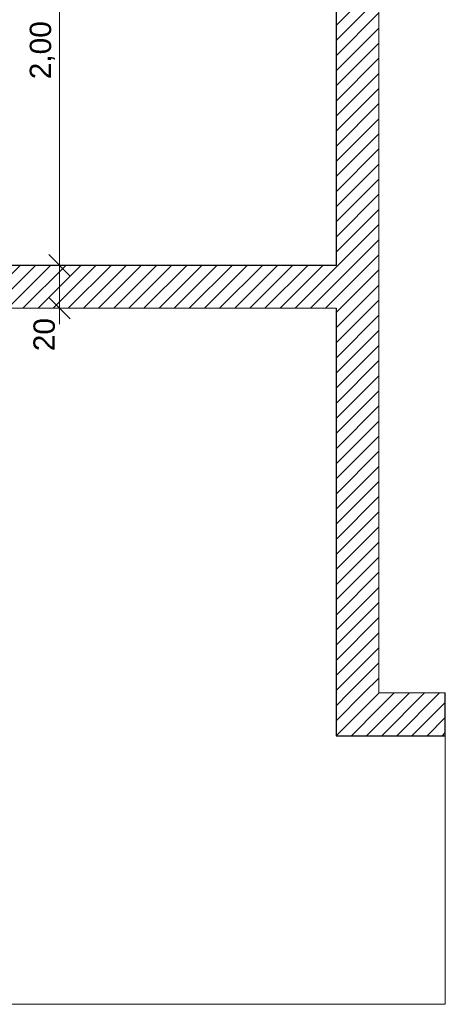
# Model space of a CAD drawing. Header units: millimetres. Extents: x -13189488 to -13176600, y -33161 to -25515.
# Tile 27 of 28: x -13178589 to -13176600, y -33161 to -28556. Entities that reach past the tile are written whole.
import ezdxf

# ---------------------------------------------------------------- set-up
doc = ezdxf.new("R2010")
doc.units = ezdxf.units.MM
doc.header["$MEASUREMENT"] = 0
for name, color, linetype in [('0._RDC (82)_1_0', 7, 'Continuous'), ('0._RDC (82)_1_AAG constr dalles', 7, 'Continuous'), ('0._RDC (82)_1_BQN 2 COTATIONS PC', 7, 'Continuous')]:
    doc.layers.add(name, color=color, linetype=linetype)
doc.styles.add('STYLE_GENERE_1', font='txt')
pattern_1 = [(45, (-12771109.29, 503849.215), (-35.355339, 35.355339), [])]

msp = doc.modelspace()

# ---------------------------------------------------------------- hatches: boundary and pattern name
at = {"layer": '0._RDC (82)_1_0', "linetype": 'Continuous', "lineweight": 0, "true_color": 0x191919}
h = msp.add_hatch(dxfattribs=at)
h.set_pattern_fill('Brique_1_0001', color=250, style=0, pattern_type=2)
h.set_pattern_definition(pattern_1)
h.paths.add_polyline_path([(-13176910.6, -31704.9), (-13176910.6, -25515.1), (-13177110.6, -25515.1), (-13177110.6, -31704.9)])
h = msp.add_hatch(dxfattribs=at)
h.set_pattern_fill('Brique_1_0001', color=250, style=0, pattern_type=2)
h.set_pattern_definition(pattern_1)
h.paths.add_polyline_path([(-13178710.6, -29904.9), (-13177110.6, -29904.9), (-13177110.6, -29704.9), (-13178710.6, -29704.9)])
h = msp.add_hatch(dxfattribs=at)
h.set_pattern_fill('Brique_1_0001', color=250, style=0, pattern_type=2)
h.set_pattern_definition(pattern_1)
h.paths.add_polyline_path([(-13176910.6, -31704.9), (-13177110.6, -31904.9), (-13176910.6, -31904.9)])
h = msp.add_hatch(dxfattribs=at)
h.set_pattern_fill('Brique_1_0001', color=250, style=0, pattern_type=2)
h.set_pattern_definition(pattern_1)
h.paths.add_polyline_path([(-13177110.6, -31704.9), (-13177110.6, -31904.9), (-13176910.6, -31704.9)])
h = msp.add_hatch(dxfattribs=at)
h.set_pattern_fill('Brique_1_0001', color=250, style=0, pattern_type=2)
h.set_pattern_definition(pattern_1)
h.paths.add_polyline_path([(-13176910.6, -31904.9), (-13176600.1, -31904.9), (-13176600.1, -31704.9), (-13176910.6, -31704.9)])

# ---------------------------------------------------------------- linework, layer by layer
at = {"layer": '0._RDC (82)_1_0', "color": 250, "linetype": 'Continuous', "lineweight": 0, "true_color": 0x191919, "flags": 128}
for points in [[(-13176910.6, -31704.9), (-13176910.6, -25515.1)], [(-13178710.6, -29904.9), (-13177110.6, -29904.9)], [(-13176600.1, -31704.9), (-13176910.6, -31704.9)]]:
    msp.add_lwpolyline(points, dxfattribs=at)
at = {"layer": '0._RDC (82)_1_0', "color": 7, "linetype": 'Continuous', "lineweight": 30, "flags": 128}
for points in [[(-13177110.6, -27544.9), (-13177110.6, -29704.9)], [(-13177110.6, -29704.9), (-13178710.6, -29704.9)], [(-13177110.6, -29904.9), (-13177110.6, -31904.9)], [(-13176600.1, -31904.9), (-13176600.1, -31704.9)], [(-13177110.6, -31904.9), (-13176910.6, -31904.9)], [(-13176910.6, -31904.9), (-13176600.1, -31904.9)]]:
    msp.add_lwpolyline(points, dxfattribs=at)
at = {"layer": '0._RDC (82)_1_AAG constr dalles', "color": 250, "linetype": 'Continuous', "lineweight": 0, "true_color": 0x191919, "flags": 128}
for points in [[(-13188903, -27704.9), (-13188903, -31704.9), (-13178910.6, -31704.9), (-13178910.6, -29704.9), (-13177110.6, -29704.9), (-13177110.6, -27704.9)], [(-13177110.6, -27704.9), (-13177110.6, -29704.9), (-13178910.6, -29704.9), (-13178910.6, -31704.9), (-13183399.6, -31704.9), (-13183399.6, -31904.9), (-13185899.6, -31904.9), (-13185899.6, -31704.9), (-13188903, -31704.9), (-13188903, -27704.9)], [(-13188903, -31904.9), (-13188903, -33161.4), (-13176600.1, -33161.4), (-13176600.1, -31904.9), (-13177110.6, -31904.9), (-13177110.6, -29904.9), (-13178710.6, -29904.9), (-13178710.6, -31904.9)]]:
    msp.add_lwpolyline(points, close=True, dxfattribs=at)
at = {"layer": '0._RDC (82)_1_BQN 2 COTATIONS PC', "color": 250, "linetype": 'Continuous', "lineweight": 0, "true_color": 0x191919}
for p, q in [((-13178403.5, -29704.9), (-13178403.5, -27704.9)), ((-13178453.5, -29654.9), (-13178353.5, -29754.9)), ((-13178309.7, -29704.9), (-13178497.2, -29704.9)), ((-13178403.5, -29904.9), (-13178403.5, -29704.9)), ((-13178453.5, -29854.9), (-13178353.5, -29954.9)), ((-13178309.7, -29904.9), (-13178497.2, -29904.9)), ((-13178403.5, -29979.9), (-13178403.5, -29904.9))]:
    msp.add_line(p, q, dxfattribs=at)

# ---------------------------------------------------------------- texts
at = {"layer": '0._RDC (82)_1_BQN 2 COTATIONS PC', "color": 250, "linetype": 'Continuous', "lineweight": 0, "true_color": 0x191919, "char_height": 100, "attachment_point": 7, "rotation": 90, "style": 'STYLE_GENERE_1'}
for s, insert, width in [('\\A1;{\\pql;\\fArial Unicode MS|b0|i0|c0|p0;\\W1.000000;2,00}', (-13178423.5, -28834.6), 259.536), ('\\A1;{\\pql;\\fArial Unicode MS|b0|i0|c0|p0;\\W1.000000;20}', (-13178423.5, -30106.7), 151.793)]:
    msp.add_mtext(s, dxfattribs=dict(at, insert=insert, width=width))

doc.saveas('drawing.dxf')
